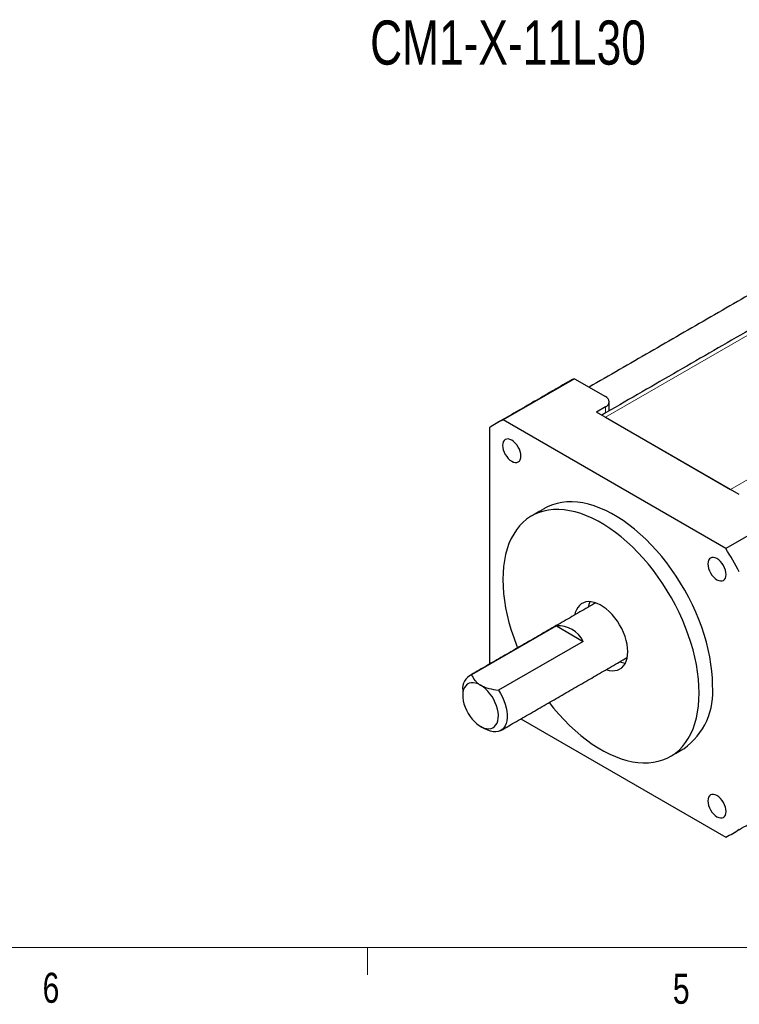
# Model space of a CAD drawing. Header units: millimetres. Extents: x 11 to 421, y 5 to 275.
# Tile 4 of 9: x 138 to 195, y 5 to 83. Entities that reach past the tile are written whole.
import ezdxf

# ---------------------------------------------------------------- set-up
doc = ezdxf.new("R2010")
doc.units = ezdxf.units.MM
doc.styles.add('SLDTEXTSTYLE0', font='TXT', dxfattribs={"width": 0.75})

msp = doc.modelspace()

# ---------------------------------------------------------------- linework, layer by layer
at = {"color": 7, "linetype": 'Continuous', "lineweight": 0}
for p, q in [((207.692, 65.2142), (184.7817, 51.9884)), ((217.5915, 59.4993), (194.6812, 46.2735)), ((184.7817, 52.3265), (184.7817, 52.8048)), ((415.9568, 9.9587), (15.9068, 9.9587)), ((165.9192, 9.9587), (165.9192, 7.8048))]:
    msp.add_line(p, q, dxfattribs=at)
at = {"color": 7, "linetype": 'Continuous', "lineweight": 30}
for p, q in [((182.321, 55.0417), (176.6641, 51.7761)), ((182.321, 55.0417), (184.7817, 53.6212)), ((184.7817, 52.8048), (184.0746, 52.3966)), ((195.3883, 45.8653), (184.0746, 52.3966)), ((194.3135, 41.5874), (176.6641, 51.7761)), ((184.7817, 51.9884), (194.6812, 46.2735)), ((175.5893, 51.1554), (175.5893, 32.422)), ((199.9704, 44.853), (194.3135, 41.5874)), ((180.8926, 35.4545), (174.1751, 31.5766)), ((180.8926, 35.4545), (183.0139, 34.2299)), ((183.0139, 34.2299), (176.2964, 30.352)), ((178.0879, 28.091), (194.3135, 18.7242))]:
    msp.add_line(p, q, dxfattribs=at)
at = {"color": 7, "linetype": 'Continuous', "lineweight": 30, "flags": 128}
for points in [[(178.0819, 48.9163), (178.0679, 49.0876), (178.0267, 49.2685), (177.9597, 49.4518), (177.8696, 49.6307), (177.7598, 49.7982), (177.6345, 49.9479), (177.4985, 50.074), (177.3571, 50.1717), (177.2157, 50.2372), (177.0797, 50.2681), (176.9544, 50.2631), (176.8446, 50.2224), (176.7545, 50.1476), (176.6875, 50.0416), (176.6462, 49.9084), (176.6323, 49.7531), (176.6462, 49.5818), (176.6875, 49.401), (176.7545, 49.2176), (176.8446, 49.0388), (176.9544, 48.8713), (177.0797, 48.7216), (177.2157, 48.5955), (177.3571, 48.4978), (177.4985, 48.4322), (177.6345, 48.4014), (177.7598, 48.4064), (177.8696, 48.447), (177.9597, 48.5218), (178.0267, 48.6279), (178.0679, 48.7611), (178.0819, 48.9163)], [(193.267, 30.7599), (193.2533, 31.2999), (193.2124, 31.8538), (193.1443, 32.4195), (193.0494, 32.9953), (192.9279, 33.5789), (192.7802, 34.1684), (192.607, 34.7618), (192.4087, 35.3568), (192.1862, 35.9515), (191.9401, 36.5437), (191.6713, 37.1313), (191.3809, 37.7124), (191.0697, 38.2848), (190.739, 38.8465), (190.3898, 39.3956), (190.0233, 39.9302), (189.641, 40.4483), (189.2441, 40.9481), (188.8339, 41.4279), (188.4121, 41.8861), (187.9799, 42.3209), (187.539, 42.7309), (187.091, 43.1146), (186.6372, 43.4707), (186.1795, 43.7979), (185.7193, 44.0951), (185.2583, 44.3612), (184.7981, 44.5953), (184.3404, 44.7966), (183.8867, 44.9644), (183.4386, 45.098), (182.9977, 45.1971), (182.5656, 45.2612), (182.1437, 45.2901), (181.7336, 45.2838), (181.3366, 45.2423), (180.9543, 45.1656), (180.5879, 45.0541), (180.2387, 44.9082), (179.9893, 44.7767)], [(192.2063, 30.1476), (192.1927, 30.6876), (192.1517, 31.2414), (192.0837, 31.8072), (191.9887, 32.383), (191.8672, 32.9666), (191.7196, 33.5561), (191.5463, 34.1495), (191.3481, 34.7445), (191.1255, 35.3392), (190.8794, 35.9314), (190.6107, 36.519), (190.3202, 37.1001), (190.0091, 37.6725), (189.6783, 38.2342), (189.3291, 38.7833), (188.9627, 39.3178), (188.5803, 39.836), (188.1834, 40.3358), (187.7733, 40.8156), (187.3514, 41.2738), (186.9193, 41.7086), (186.4784, 42.1186), (186.0303, 42.5023), (185.5766, 42.8584), (185.1188, 43.1856), (184.6587, 43.4828), (184.1977, 43.7489), (183.7375, 43.983), (183.2797, 44.1843), (182.826, 44.3521), (182.3779, 44.4857), (181.937, 44.5848), (181.5049, 44.6489), (181.083, 44.6778), (180.6729, 44.6715), (180.276, 44.63), (179.8936, 44.5533), (179.5272, 44.4418), (179.178, 44.2959), (178.8473, 44.116), (178.5361, 43.9029), (178.2456, 43.6572), (177.9769, 43.3798), (177.7308, 43.0718), (177.5082, 42.7341), (177.31, 42.3679), (177.1367, 41.9746), (176.9891, 41.5556), (176.8676, 41.1122), (176.7726, 40.6461), (176.7046, 40.1589), (176.6636, 39.6523), (176.65, 39.1281), (176.6636, 38.5881), (176.7046, 38.0343), (176.7726, 37.4685), (176.8676, 36.8927), (176.9891, 36.3091), (177.1367, 35.7196), (177.31, 35.1262), (177.5082, 34.5312), (177.7308, 33.9365), (177.8218, 33.7107)], [(194.3453, 39.5276), (194.3314, 39.6989), (194.2902, 39.8798), (194.2232, 40.0631), (194.133, 40.242), (194.0232, 40.4095), (193.8979, 40.5592), (193.7619, 40.6853), (193.6205, 40.783), (193.4791, 40.8485), (193.3432, 40.8794), (193.2179, 40.8744), (193.108, 40.8337), (193.0179, 40.7589), (192.9509, 40.6529), (192.9097, 40.5197), (192.8958, 40.3644), (192.9097, 40.1931), (192.9509, 40.0123), (193.0179, 39.8289), (193.108, 39.6501), (193.2179, 39.4826), (193.3432, 39.3329), (193.4791, 39.2068), (193.6205, 39.1091), (193.7619, 39.0435), (193.8979, 39.0127), (194.0232, 39.0177), (194.133, 39.0584), (194.2232, 39.1332), (194.2902, 39.2392), (194.3314, 39.3724), (194.3453, 39.5276)], [(186.5495, 33.4132), (186.5357, 33.7005), (186.4943, 33.9999), (186.4261, 34.3077), (186.3318, 34.6197), (186.2127, 34.932), (186.0704, 35.2405), (185.9066, 35.5411), (185.7235, 35.8299), (185.5236, 36.1032), (185.3094, 36.3574), (185.0837, 36.5892), (184.8494, 36.7955), (184.6097, 36.9737), (184.3676, 37.1214), (184.1263, 37.2368), (183.8889, 37.3183), (183.6585, 37.3649), (183.4382, 37.3759), (183.2308, 37.3512), (183.039, 37.2911), (182.8653, 37.1964), (182.712, 37.0684), (182.581, 36.9087), (182.4742, 36.7194), (182.3928, 36.503), (182.349, 36.3243)], [(184.8488, 31.994), (184.8494, 31.9938), (185.0837, 31.9297), (185.3094, 31.9009), (185.5236, 31.9077), (185.7235, 31.9502), (185.9066, 32.0277), (186.0704, 32.1392), (186.2127, 32.2833), (186.3318, 32.4581), (186.4261, 32.6613), (186.4943, 32.8902), (186.5357, 33.142), (186.5495, 33.4132)], [(174.8822, 30.7602), (174.6854, 30.8579), (174.4924, 30.922), (174.307, 30.9511), (174.1328, 30.9447), (173.9732, 30.9029), (173.8313, 30.8266), (173.7098, 30.7171), (173.6111, 30.5768), (173.5372, 30.4082), (173.4895, 30.2147), (173.4689, 30), (173.4757, 29.7683), (173.51, 29.5242), (173.571, 29.2723), (173.6575, 29.0176), (173.7678, 28.765), (173.8998, 28.5195), (174.051, 28.2858), (174.2183, 28.0685), (174.3985, 27.8717), (174.5882, 27.6994), (174.7836, 27.5549), (174.9809, 27.441), (175.1762, 27.36), (175.3659, 27.3133), (175.5461, 27.3019), (175.7135, 27.326), (175.8646, 27.3852), (175.9966, 27.4783), (176.107, 27.6035), (176.1935, 27.7584), (176.2544, 27.9399), (176.2887, 28.1445), (176.2956, 28.3682), (176.2749, 28.6067), (176.2272, 28.8553), (176.1533, 29.1092), (176.0547, 29.3635), (175.9332, 29.6131), (175.7913, 29.8533), (175.6316, 30.0794), (175.4574, 30.2869), (175.272, 30.4719), (175.079, 30.6307), (174.8822, 30.7602)], [(176.2964, 30.352), (176.4643, 30.0897), (176.6131, 29.8157), (176.7404, 29.534), (176.8443, 29.2493), (176.9231, 28.9658), (176.9756, 28.688), (177.0011, 28.4202), (176.999, 28.1666), (176.9694, 27.9312), (176.9128, 27.7175), (176.8301, 27.529), (176.7226, 27.3686), (176.5918, 27.2388), (176.44, 27.1416), (176.2694, 27.0785), (176.0827, 27.0505), (175.8828, 27.058), (175.6728, 27.1009), (175.456, 27.1786), (175.2358, 27.2898), (175.2355, 27.29)], [(180.3215, 29.3805), (180.6729, 28.9399), (181.083, 28.4601), (181.5049, 28.0019), (181.937, 27.5671), (182.3779, 27.1571), (182.826, 26.7734), (183.2797, 26.4173), (183.7375, 26.0901), (184.1977, 25.7929), (184.6587, 25.5268), (185.1188, 25.2927), (185.5766, 25.0914), (186.0303, 24.9236), (186.4784, 24.79), (186.9193, 24.6909), (187.3514, 24.6268), (187.7733, 24.5979), (188.1834, 24.6042), (188.5803, 24.6458), (188.9627, 24.7224), (189.3291, 24.8339), (189.6783, 24.9798), (190.0091, 25.1597), (190.3202, 25.3728), (190.6107, 25.6185), (190.8794, 25.8959), (191.1255, 26.204), (191.3481, 26.5417), (191.5463, 26.9078), (191.7196, 27.3011), (191.8672, 27.7201), (191.9887, 28.1635), (192.0837, 28.6296), (192.1517, 29.1168), (192.1927, 29.6234), (192.2063, 30.1476)], [(194.3453, 20.7472), (194.3314, 20.9185), (194.2902, 21.0993), (194.2232, 21.2827), (194.133, 21.4615), (194.0232, 21.629), (193.8979, 21.7787), (193.7619, 21.9048), (193.6205, 22.0025), (193.4791, 22.0681), (193.3432, 22.099), (193.2179, 22.094), (193.108, 22.0533), (193.0179, 21.9785), (192.9509, 21.8724), (192.9097, 21.7392), (192.8958, 21.584), (192.9097, 21.4127), (192.9509, 21.2319), (193.0179, 21.0485), (193.108, 20.8696), (193.2179, 20.7021), (193.3432, 20.5525), (193.4791, 20.4263), (193.6205, 20.3286), (193.7619, 20.2631), (193.8979, 20.2322), (194.0232, 20.2372), (194.133, 20.2779), (194.2232, 20.3527), (194.2902, 20.4587), (194.3314, 20.5919), (194.3453, 20.7472)]]:
    msp.add_lwpolyline(points, dxfattribs=at)
at = {"color": 7, "linetype": 'Continuous', "lineweight": 30}
for centre, radius, start, end in [((184.9037, 49.3276), 6.2707, 114.322127, 119.993644), ((184.6268, 53.213), 0.4366, 290.783421, 69.216579), ((179.244, 46.0677), 6.2643, 114.320025, 125.690727), ((166.7533, 24.4344), 32.4621, 28.102602, 31.897398), ((185.0402, 36.6368), 1.6579, 153.584917, 169.583886), ((185.0402, 36.6368), 1.6579, 153.584917, 169.583886), ((181.0107, 33.2094), 2.2482, 26.99496, 93.010417), ((186.482, 34.2497), 1.7402, 250.791659, 266.028785), ((186.482, 34.2497), 1.7402, 250.791659, 266.028785), ((174.6337, 30.4953), 1.1745, 112.982771, 187.022605), ((187.8022, 30.1988), 5.4935, 305.449626, 5.862554), ((191.7336, 24.4326), 6.2643, 294.320025, 305.690727)]:
    msp.add_arc(centre, radius, start, end, dxfattribs=at)
for points in [[(202.767, 65.5046), (183.4819, 54.3716)], [(207.192, 65.2637), (184.4889, 52.1574)], [(181.7689, 54.7585), (176.1121, 51.4929)], [(185.0746, 52.4956), (185.0746, 53.213)], [(179.9893, 44.7767), (178.9286, 44.1644)], [(184.0075, 37.2817), (173.9859, 31.4963)], [(176.4857, 27.1661), (186.5073, 32.9514)], [(173.468, 30.3517), (173.468, 29.9435)], [(174.882, 27.4942), (175.2355, 27.29)], [(189.9277, 25.1113), (190.9884, 25.7236)], [(194.8656, 19.0074), (200.5224, 22.273)]]:
    msp.add_open_spline(points, degree=1, dxfattribs=at)
for points, knots in [([(174.1751, 31.5766), (174.2396, 31.4277), (174.3213, 31.2787), (174.4894, 31.0704), (174.5532, 31.0034), (174.7014, 30.876), (174.7874, 30.8149), (174.8822, 30.7602)], [0, 0, 0, 0, 0.5, 0.5, 0.75, 0.75, 1, 1, 1, 1]), ([(174.8822, 30.7602), (174.9769, 30.7055), (175.08, 30.6571), (175.3011, 30.571), (175.42, 30.5332), (175.7836, 30.4356), (176.0373, 30.3894), (176.2964, 30.352)], [0, 0, 0, 0, 0.25, 0.25, 0.5, 0.5, 1, 1, 1, 1])]:
    msp.add_open_spline(points, degree=3, knots=knots, dxfattribs=at)

# ---------------------------------------------------------------- texts
at = {"color": 7, "linetype": 'Continuous', "lineweight": 0, "attachment_point": 1, "style": 'SLDTEXTSTYLE0'}
for s, insert, char_height in [('CM1-X-11L30', (166.1341, 83.4337), 3.5), ('6', (140.1782, 7.9668), 2.3813), ('5', (190.1219, 7.8889), 2.3813)]:
    msp.add_mtext(s, dxfattribs=dict(at, insert=insert, char_height=char_height))

doc.saveas('drawing.dxf')
